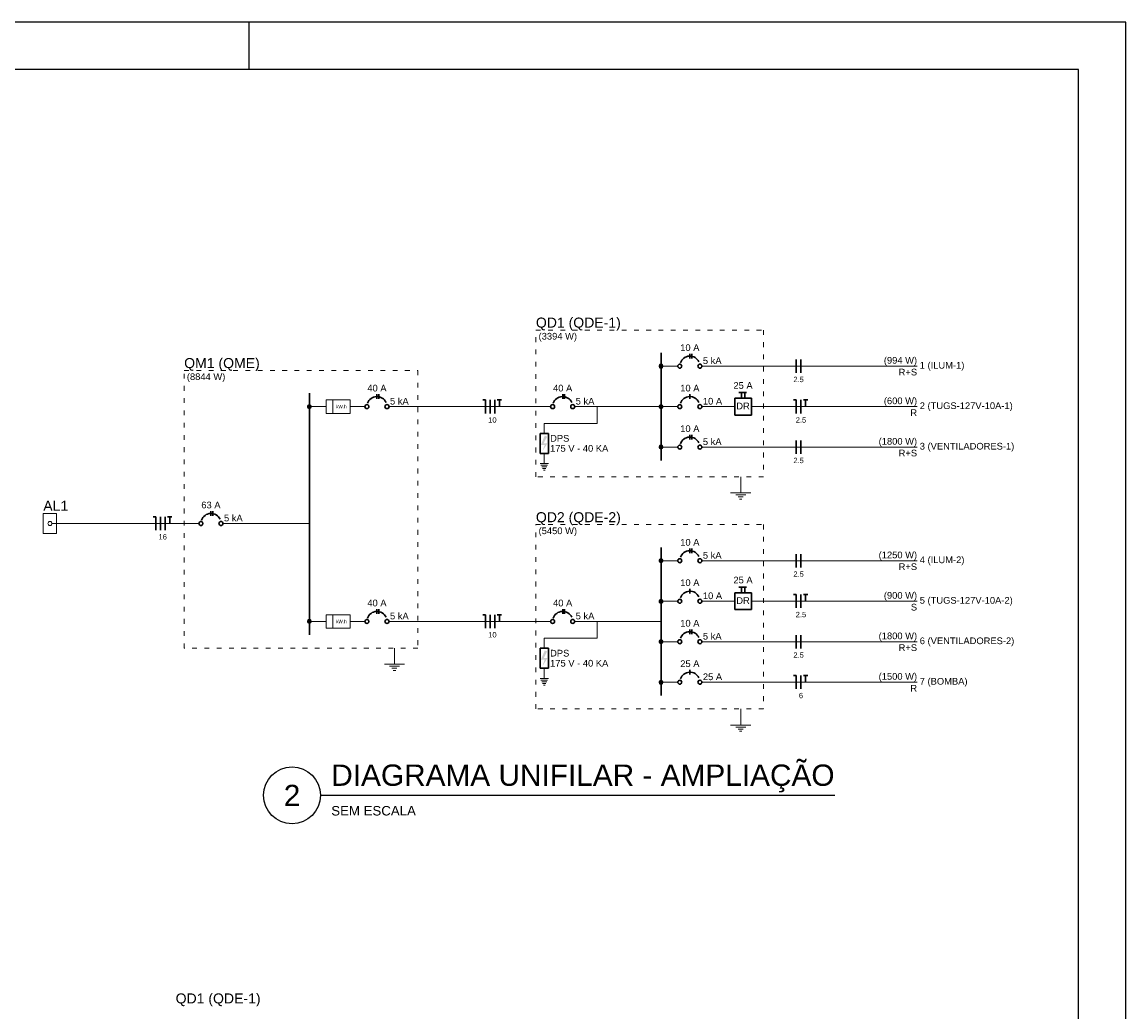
# Model space of a CAD drawing. Header units: millimetres. Extents: x -35 to 343, y 0 to 93.
# Tile 36 of 128: x 61 to 84, y 63 to 84. Entities that reach past the tile are written whole.
import ezdxf
from ezdxf.enums import TextEntityAlignment as Align

# ---------------------------------------------------------------- set-up
doc = ezdxf.new("R2010")
doc.units = ezdxf.units.MM
doc.linetypes.add('DOT2', pattern=[3.175, 0, -3.175])
for name, color, linetype, lineweight in [('DI-Barramento', 5, 'Continuous', 30), ('DI-Disjuntor', 2, 'Continuous', 30), ('DI-Fios', 2, 'Continuous', 30), ('DI-Linhas do diagrama', 2, 'Continuous', 20), ('DI-Pontilhado', 7, 'Continuous', 20), ('DI-Textos do diagrama', 2, 'Continuous', 20), ('DI-Título do diagrama', 3, 'Continuous', 30)]:
    doc.layers.add(name, color=color, linetype=linetype, lineweight=lineweight)
doc.styles.add('Arial', font='arial.ttf')
doc.styles.get("Standard").update_dxf_attribs({"font": 'arial.ttf'})

msp = doc.modelspace()

# ---------------------------------------------------------------- hatches: boundary and pattern name
at = {"layer": 'DI-Textos do diagrama', "linetype": 'Continuous'}
for points in [[(71.83958, 75.3751), (71.88958, 75.3539), (71.81858, 75.2141), (71.89658, 75.2141), (71.79058, 75.0447), (71.83958, 75.1802), (71.75858, 75.1802), (71.83958, 75.3751)], [(71.83958, 70.8425), (71.88958, 70.8214), (71.81858, 70.6816), (71.89658, 70.6816), (71.79058, 70.5121), (71.83958, 70.6477), (71.75858, 70.6477), (71.83958, 70.8425)]]:
    msp.add_hatch(color=256, dxfattribs=at).paths.add_polyline_path(points)

# ---------------------------------------------------------------- linework, layer by layer
at = {"color": 1}
msp.add_line((65.6, 84.1), (65.6, 83.1), dxfattribs=at)
at = {"color": 2}
msp.add_line((67.10861, 67.78643), (77.95838, 67.78643), dxfattribs=at)
msp.add_lwpolyline([(-34.8, 0), (84.1, 0), (84.1, 84.1), (-34.8, 84.1)], close=True, dxfattribs=at)
at = {"color": 6}
msp.add_lwpolyline([(-32.3, 1), (83.1, 1), (83.1, 83.1), (-32.3, 83.1)], close=True, dxfattribs=at)
at = {"color": 2}
msp.add_circle((66.50861, 67.78643), 0.6, dxfattribs=at)
at = {"layer": 'DI-Barramento', "linetype": 'Continuous'}
for p, q in [((74.29358, 77.1231), (74.29358, 74.8498)), ((66.87358, 76.2689), (66.87358, 71.1715)), ((74.29358, 73.0177), (74.29358, 69.8902))]:
    msp.add_line(p, q, dxfattribs=at)
at = {"layer": 'DI-Disjuntor', "linetype": 'Continuous'}
for p, q in [((74.90058, 77.0031), (74.90058, 77.1019)), ((74.94258, 77.0031), (74.94258, 77.1019)), ((68.29958, 76.1488), (68.29958, 76.2477)), ((68.34158, 76.1488), (68.34158, 76.2477)), ((72.21758, 76.1488), (72.21758, 76.2477)), ((72.25958, 76.1488), (72.25958, 76.2477)), ((74.90058, 76.1488), (74.90058, 76.2477)), ((75.84658, 76.163), (75.84658, 75.81)), ((76.19958, 76.163), (75.84658, 76.163)), ((75.93458, 76.2865), (76.09358, 76.2865)), ((75.98758, 76.163), (75.98758, 76.2865)), ((76.05858, 76.163), (76.05858, 76.2865)), ((76.19958, 76.163), (76.19958, 75.81)), ((76.19958, 75.81), (75.84658, 75.81)), ((71.74158, 75.4217), (71.91758, 75.4217)), ((71.74158, 75.4217), (71.74158, 74.9981)), ((71.91758, 75.4217), (71.91758, 74.9981)), ((74.90058, 75.2946), (74.90058, 75.3934)), ((74.94258, 75.2946), (74.94258, 75.3934)), ((71.74158, 74.9981), (71.91758, 74.9981)), ((64.79758, 73.6831), (64.79758, 73.782)), ((64.83958, 73.6831), (64.83958, 73.782)), ((74.90058, 72.8977), (74.90058, 72.9966)), ((74.94258, 72.8977), (74.94258, 72.9966)), ((74.90058, 72.0435), (74.90058, 72.1423)), ((75.84658, 72.0576), (75.84658, 71.7046)), ((76.19958, 72.0576), (75.84658, 72.0576)), ((75.93458, 72.1811), (76.09358, 72.1811)), ((75.98758, 72.0576), (75.98758, 72.1811)), ((76.05858, 72.0576), (76.05858, 72.1811)), ((76.19958, 72.0576), (76.19958, 71.7046)), ((68.29958, 71.6163), (68.29958, 71.7152)), ((68.34158, 71.6163), (68.34158, 71.7152)), ((72.21758, 71.6163), (72.21758, 71.7152)), ((72.25958, 71.6163), (72.25958, 71.7152)), ((76.19958, 71.7046), (75.84658, 71.7046)), ((74.90058, 71.1892), (74.90058, 71.288)), ((74.94258, 71.1892), (74.94258, 71.288)), ((71.74158, 70.8891), (71.91758, 70.8891)), ((71.74158, 70.8891), (71.74158, 70.4655)), ((71.91758, 70.8891), (71.91758, 70.4655)), ((71.74158, 70.4655), (71.91758, 70.4655)), ((74.90058, 70.3349), (74.90058, 70.4338))]:
    msp.add_line(p, q, dxfattribs=at)
for centre in [(74.68858, 76.8407), (75.11258, 76.8407), (68.08758, 75.9865), (68.51158, 75.9865), (72.00558, 75.9865), (72.42958, 75.9865), (74.68858, 75.9865), (75.11258, 75.9865), (74.68858, 75.1322), (75.11258, 75.1322), (64.58558, 73.5208), (65.00958, 73.5208), (74.68858, 72.7353), (75.11258, 72.7353), (74.68858, 71.8811), (75.11258, 71.8811), (68.08758, 71.4539), (68.51158, 71.4539), (72.00558, 71.4539), (72.42958, 71.4539), (74.68858, 71.0268), (75.11258, 71.0268), (74.68858, 70.1726), (75.11258, 70.1726)]:
    msp.add_circle(centre, 0.04236, dxfattribs=at)
for centre in [(74.90058, 76.8407), (68.29958, 75.9865), (72.21758, 75.9865), (74.90058, 75.9865), (74.90058, 75.1322), (64.79758, 73.5208), (74.90058, 72.7353), (74.90058, 71.8811), (68.29958, 71.4539), (72.21758, 71.4539), (74.90058, 71.0268), (74.90058, 70.1726)]:
    msp.add_arc(centre, 0.2118, 25, 160, dxfattribs=at)
at = {"layer": 'DI-Fios', "linetype": 'Continuous'}
for p, q in [((77.14558, 76.6995), (77.14558, 76.9819)), ((77.24458, 76.6995), (77.24458, 76.9819)), ((70.58658, 76.1277), (70.53058, 76.1277)), ((70.58658, 75.8453), (70.58658, 76.1277)), ((70.68558, 75.8453), (70.68558, 76.1277)), ((70.78458, 75.8453), (70.78458, 76.1277)), ((70.83858, 76.1277), (70.92858, 76.1277)), ((70.88358, 75.9865), (70.88358, 76.1277)), ((77.14558, 76.1277), (77.08958, 76.1277)), ((77.14558, 75.8453), (77.14558, 76.1277)), ((77.24458, 75.8453), (77.24458, 76.1277)), ((77.29858, 76.1277), (77.38858, 76.1277)), ((77.34358, 75.9865), (77.34358, 76.1277)), ((77.14558, 74.991), (77.14558, 75.2734)), ((77.24458, 74.991), (77.24458, 75.2734)), ((63.63258, 73.662), (63.57658, 73.662)), ((63.63258, 73.3796), (63.63258, 73.662)), ((63.73158, 73.3796), (63.73158, 73.662)), ((63.83058, 73.3796), (63.83058, 73.662)), ((63.88458, 73.662), (63.97458, 73.662)), ((63.92958, 73.5208), (63.92958, 73.662)), ((77.14558, 72.5941), (77.14558, 72.8765)), ((77.24458, 72.5941), (77.24458, 72.8765)), ((77.14558, 72.0223), (77.08958, 72.0223)), ((77.14558, 71.7399), (77.14558, 72.0223)), ((77.24458, 71.7399), (77.24458, 72.0223)), ((77.29858, 72.0223), (77.38858, 72.0223)), ((77.34358, 71.8811), (77.34358, 72.0223)), ((70.58658, 71.5951), (70.53058, 71.5951)), ((70.58658, 71.3127), (70.58658, 71.5951)), ((70.68558, 71.3127), (70.68558, 71.5951)), ((70.78458, 71.3127), (70.78458, 71.5951)), ((70.83858, 71.5951), (70.92858, 71.5951)), ((70.88358, 71.4539), (70.88358, 71.5951)), ((77.14558, 70.8856), (77.14558, 71.168)), ((77.24458, 70.8856), (77.24458, 71.168)), ((77.14558, 70.3138), (77.08958, 70.3138)), ((77.14558, 70.0314), (77.14558, 70.3138)), ((77.24458, 70.0314), (77.24458, 70.3138)), ((77.29858, 70.3138), (77.38858, 70.3138)), ((77.34358, 70.1726), (77.34358, 70.3138))]:
    msp.add_line(p, q, dxfattribs=at)
at = {"layer": 'DI-Linhas do diagrama', "linetype": 'Continuous'}
for p, q in [((74.33558, 76.8407), (74.64658, 76.8407)), ((75.15458, 76.8407), (79.69458, 76.8407)), ((66.91558, 75.9865), (67.22658, 75.9865)), ((67.36758, 75.8453), (67.36758, 76.1277)), ((67.73458, 75.9865), (68.04558, 75.9865)), ((68.55358, 75.9865), (71.96358, 75.9865)), ((72.47158, 75.9865), (73.12158, 75.9865)), ((72.94458, 75.9865), (72.94458, 75.6335)), ((73.12158, 75.9865), (74.29358, 75.9865)), ((74.33558, 75.9865), (74.64658, 75.9865)), ((75.15458, 75.9865), (75.84658, 75.9865)), ((76.19958, 75.9865), (79.69458, 75.9865)), ((72.94458, 75.6335), (71.82958, 75.6335)), ((71.82958, 75.6335), (71.82958, 75.4217)), ((71.82958, 74.9981), (71.82958, 74.7863)), ((74.33558, 75.1322), (74.64658, 75.1322)), ((75.15458, 75.1322), (79.69458, 75.1322)), ((71.74158, 74.7863), (71.91758, 74.7863)), ((71.75858, 74.751), (71.89958, 74.751)), ((71.77658, 74.7157), (71.88258, 74.7157)), ((71.79458, 74.6804), (71.86458, 74.6804)), ((71.81158, 74.6451), (71.84658, 74.6451)), ((61.54258, 73.7326), (61.26058, 73.7326)), ((61.26058, 73.7326), (61.26058, 73.309)), ((61.54258, 73.309), (61.54258, 73.7326)), ((61.44458, 73.5208), (61.54258, 73.5208)), ((61.54258, 73.5208), (61.59958, 73.5208)), ((61.59958, 73.5208), (61.68458, 73.5208)), ((61.64158, 73.5208), (64.54358, 73.5208)), ((65.05158, 73.5208), (65.70158, 73.5208)), ((65.70158, 73.5208), (66.87358, 73.5208)), ((61.26058, 73.309), (61.54258, 73.309)), ((74.33558, 72.7353), (74.64658, 72.7353)), ((75.15458, 72.7353), (79.69458, 72.7353)), ((74.33558, 71.8811), (74.64658, 71.8811)), ((75.15458, 71.8811), (75.84658, 71.8811)), ((76.19958, 71.8811), (79.69458, 71.8811)), ((67.36758, 71.3127), (67.36758, 71.5951)), ((66.91558, 71.4539), (67.22658, 71.4539)), ((67.73458, 71.4539), (68.04558, 71.4539)), ((68.55358, 71.4539), (71.96358, 71.4539)), ((72.47158, 71.4539), (73.12158, 71.4539)), ((72.94458, 71.4539), (72.94458, 71.1009)), ((73.12158, 71.4539), (74.29358, 71.4539)), ((72.94458, 71.1009), (71.82958, 71.1009)), ((71.82958, 71.1009), (71.82958, 70.8891)), ((74.33558, 71.0268), (74.64658, 71.0268)), ((75.15458, 71.0268), (79.69458, 71.0268)), ((71.82958, 70.4655), (71.82958, 70.2537)), ((71.74158, 70.2537), (71.91758, 70.2537)), ((71.75858, 70.2184), (71.89958, 70.2184)), ((71.77658, 70.1831), (71.88258, 70.1831)), ((71.79458, 70.1478), (71.86458, 70.1478)), ((71.81158, 70.1125), (71.84658, 70.1125)), ((74.33558, 70.1726), (74.64658, 70.1726)), ((75.15458, 70.1726), (79.69458, 70.1726))]:
    msp.add_line(p, q, dxfattribs=at)
at = {"layer": 'DI-Linhas do diagrama', "linetype": 'Continuous', "const_width": 0.04236}
for points in [[(74.31476, 76.8407, 1), (74.2724, 76.8407, 1)], [(66.89476, 75.9865, 1), (66.8524, 75.9865, 1)], [(74.31476, 75.9865, 1), (74.2724, 75.9865, 1)], [(74.31476, 75.1322, 1), (74.2724, 75.1322, 1)], [(74.31476, 72.7353, 1), (74.2724, 72.7353, 1)], [(74.31476, 71.8811, 1), (74.2724, 71.8811, 1)], [(66.89476, 71.4539, 1), (66.8524, 71.4539, 1)], [(74.31476, 71.0268, 1), (74.2724, 71.0268, 1)], [(74.31476, 70.1726, 1), (74.2724, 70.1726, 1)]]:
    msp.add_lwpolyline(points, format="xyb", close=True, dxfattribs=at)
at = {"layer": 'DI-Linhas do diagrama', "linetype": 'Continuous'}
for points in [[(67.22658, 75.8453), (67.22658, 76.1277), (67.73458, 76.1277), (67.73458, 75.8453), (67.22658, 75.8453)], [(67.22658, 71.3127), (67.22658, 71.5951), (67.73458, 71.5951), (67.73458, 71.3127), (67.22658, 71.3127)]]:
    msp.add_lwpolyline(points, close=True, dxfattribs=at)
for centre in [(74.29358, 76.8407), (66.87358, 75.9865), (74.29358, 75.9865), (74.29358, 75.1322), (61.40158, 73.5208), (74.29358, 72.7353), (74.29358, 71.8811), (66.87358, 71.4539), (74.29358, 71.0268), (74.29358, 70.1726)]:
    msp.add_circle(centre, 0.04236, dxfattribs=at)
at = {"layer": 'DI-Pontilhado', "linetype": 'DOT2', "ltscale": 0.05}
for points in [[(71.65258, 74.5039), (71.65258, 77.6032), (76.45358, 77.6032), (76.45358, 74.5039), (71.65258, 74.5039)], [(64.23258, 70.8891), (64.23258, 76.7489), (69.16058, 76.7489), (69.16058, 70.8891), (64.23258, 70.8891)], [(71.65258, 69.6078), (71.65258, 73.4978), (76.45358, 73.4978), (76.45358, 69.6078), (71.65258, 69.6078)]]:
    msp.add_lwpolyline(points, close=True, dxfattribs=at)
at = {"layer": 'DI-Textos do diagrama', "linetype": 'Continuous'}
for p, q in [((75.97358, 74.5039), (75.97358, 74.165)), ((75.76158, 74.165), (76.18558, 74.165)), ((75.86758, 74.1226), (76.07958, 74.1226)), ((75.92058, 74.0803), (76.02658, 74.0803)), ((75.94758, 74.0379), (76.00058, 74.0379)), ((68.66758, 70.8891), (68.66758, 70.5503)), ((68.45658, 70.5503), (68.87958, 70.5503)), ((68.56158, 70.5079), (68.77358, 70.5079)), ((68.61458, 70.4655), (68.72058, 70.4655)), ((68.64158, 70.4232), (68.69458, 70.4232)), ((75.97358, 69.6078), (75.97358, 69.2689)), ((75.76158, 69.2689), (76.18558, 69.2689)), ((75.86758, 69.2265), (76.07958, 69.2265)), ((75.92058, 69.1842), (76.02658, 69.1842)), ((75.94758, 69.1418), (76.00058, 69.1418))]:
    msp.add_line(p, q, dxfattribs=at)

# ---------------------------------------------------------------- texts
at = {"color": 6}
msp.add_text('DIAGRAMA UNIFILAR - AMPLIAÇÃO', height=0.45, dxfattribs=at).set_placement((67.3356, 67.98643))
msp.add_text('2', height=0.45, dxfattribs=at).set_placement((66.50861, 67.78643), align=Align.MIDDLE)
at = {"color": 2}
msp.add_text('SEM ESCALA', height=0.2, dxfattribs=at).set_placement((67.3356, 67.36078))
at = {"layer": 'DI-Disjuntor', "char_height": 0.1412, "width": 0.33888, "attachment_point": 8, "line_spacing_factor": 0.798, "style": 'Arial'}
for insert in [(76.02258, 75.92959), (76.02258, 71.82459)]:
    msp.add_mtext('DR', dxfattribs=dict(at, insert=insert))
at = {"layer": 'DI-Linhas do diagrama', "char_height": 0.1412, "attachment_point": 7, "line_spacing_factor": 0.798, "style": 'Arial'}
for s, insert, width in [('175 V - 40 KA', (71.95258, 75.03359), 2.20272), ('DPS', (71.95258, 75.24559), 0.50832), ('DPS', (71.95258, 70.71259), 0.50832), ('175 V - 40 KA', (71.95258, 70.50059), 2.20272)]:
    msp.add_mtext(s, dxfattribs=dict(at, insert=insert, width=width))
at = {"layer": 'DI-Textos do diagrama', "line_spacing_factor": 0.798, "style": 'Arial'}
for s, insert, char_height, width, attachment_point in [('(3394 W)', (71.70958, 77.359), 0.1412, 1.35552, 7), ('10 A', (74.90058, 77.15859), 0.1412, 0.67776, 8), ('5 kA', (75.17558, 76.88359), 0.1412, 0.67776, 7), ('(994 W)', (79.69458, 76.851), 0.1412, 1.18608, 9), ('1 (ILUM-1)', (79.75058, 76.747), 0.1412, 1.6944, 7), ('(8844 W)', (64.28958, 76.505), 0.1412, 1.35552, 7), ('2.5', (77.19458, 76.50227), 0.11296, 0.406656, 8), ('R+S', (79.69458, 76.64259), 0.1412, 0.50832, 9), ('40 A', (68.29958, 76.30459), 0.1412, 0.67776, 8), ('40 A', (72.21758, 76.30459), 0.1412, 0.67776, 8), ('10 A', (74.90058, 76.30459), 0.1412, 0.67776, 8), ('25 A', (76.02258, 76.36059), 0.1412, 0.67776, 8), ('5 kA', (68.57458, 76.02859), 0.1412, 0.67776, 7), ('5 kA', (72.49258, 76.02859), 0.1412, 0.67776, 7), ('10 A', (75.17558, 76.02859), 0.1412, 0.67776, 7), ('(600 W)', (79.69458, 75.996), 0.1412, 1.18608, 9), ('kW.h', (67.43758, 75.9513), 0.0706, 0.33888, 7), ('R', (79.69458, 75.78859), 0.1412, 0.16944, 9), ('2 (TUGS-127V-10A-1)', (79.75058, 75.893), 0.1412, 3.21936, 7), ('10', (70.73558, 75.64727), 0.11296, 0.271104, 8), ('2.5', (77.24458, 75.64727), 0.11296, 0.406656, 8), ('10 A', (74.90058, 75.44959), 0.1412, 0.67776, 8), ('5 kA', (75.17558, 75.17459), 0.1412, 0.67776, 7), ('(1800 W)', (79.69458, 75.142), 0.1412, 1.35552, 9), ('3 (VENTILADORES-1)', (79.75058, 75.039), 0.1412, 3.04992, 7), ('R+S', (79.69458, 74.93459), 0.1412, 0.50832, 9), ('2.5', (77.19458, 74.79327), 0.11296, 0.406656, 8), ('63 A', (64.79758, 73.83859), 0.1412, 0.67776, 8), ('5 kA', (65.07258, 73.56359), 0.1412, 0.67776, 7), ('(5450 W)', (71.70958, 73.254), 0.1412, 1.35552, 7), ('16', (63.78058, 73.18227), 0.11296, 0.271104, 8), ('10 A', (74.90058, 73.05259), 0.1412, 0.67776, 8), ('5 kA', (75.17558, 72.77759), 0.1412, 0.67776, 7), ('(1250 W)', (79.69458, 72.745), 0.1412, 1.35552, 9), ('R+S', (79.69458, 72.53759), 0.1412, 0.50832, 9), ('4 (ILUM-2)', (79.75058, 72.642), 0.1412, 1.6944, 7), ('25 A', (76.02258, 72.25559), 0.1412, 0.67776, 8), ('2.5', (77.19458, 72.39627), 0.11296, 0.406656, 8), ('10 A', (74.90058, 72.19859), 0.1412, 0.67776, 8), ('40 A', (68.29958, 71.77159), 0.1412, 0.67776, 8), ('40 A', (72.21758, 71.77159), 0.1412, 0.67776, 8), ('10 A', (75.17558, 71.92359), 0.1412, 0.67776, 7), ('(900 W)', (79.69458, 71.891), 0.1412, 1.18608, 9), ('5 (TUGS-127V-10A-2)', (79.75058, 71.787), 0.1412, 3.21936, 7), ('S', (79.69458, 71.68359), 0.1412, 0.16944, 9), ('kW.h', (67.43758, 71.4183), 0.0706, 0.33888, 7), ('5 kA', (68.57458, 71.49659), 0.1412, 0.67776, 7), ('5 kA', (72.49258, 71.49659), 0.1412, 0.67776, 7), ('10 A', (74.90058, 71.34459), 0.1412, 0.67776, 8), ('2.5', (77.24458, 71.54227), 0.11296, 0.406656, 8), ('10', (70.73558, 71.11527), 0.11296, 0.271104, 8), ('5 kA', (75.17558, 71.06959), 0.1412, 0.67776, 7), ('(1800 W)', (79.69458, 71.037), 0.1412, 1.35552, 9), ('6 (VENTILADORES-2)', (79.75058, 70.933), 0.1412, 3.04992, 7), ('2.5', (77.19458, 70.68827), 0.11296, 0.406656, 8), ('R+S', (79.69458, 70.82959), 0.1412, 0.50832, 9), ('25 A', (74.90058, 70.49059), 0.1412, 0.67776, 8), ('25 A', (75.17558, 70.21459), 0.1412, 0.67776, 7), ('(1500 W)', (79.69458, 70.182), 0.1412, 1.35552, 9), ('R', (79.69458, 69.97459), 0.1412, 0.16944, 9), ('7 (BOMBA)', (79.75058, 70.079), 0.1412, 1.52496, 7), ('6', (77.24458, 69.83327), 0.11296, 0.135552, 8)]:
    msp.add_mtext(s, dxfattribs=dict(at, insert=insert, char_height=char_height, width=width, attachment_point=attachment_point))
at = {"layer": 'DI-Título do diagrama', "char_height": 0.2118, "attachment_point": 7, "line_spacing_factor": 0.798, "style": 'Arial'}
for s, insert, width in [('QD1 (QDE-1)', (71.65258, 77.59), 2.79576), ('QM1 (QME)', (64.23258, 76.736), 2.28744), ('AL1', (61.26058, 73.78889), 0.76248), ('QD2 (QDE-2)', (71.65258, 73.484), 2.79576), ('QD1 (QDE-1)', (64.05303, 63.33126), 2.79576)]:
    msp.add_mtext(s, dxfattribs=dict(at, insert=insert, width=width))

doc.saveas('drawing.dxf')
